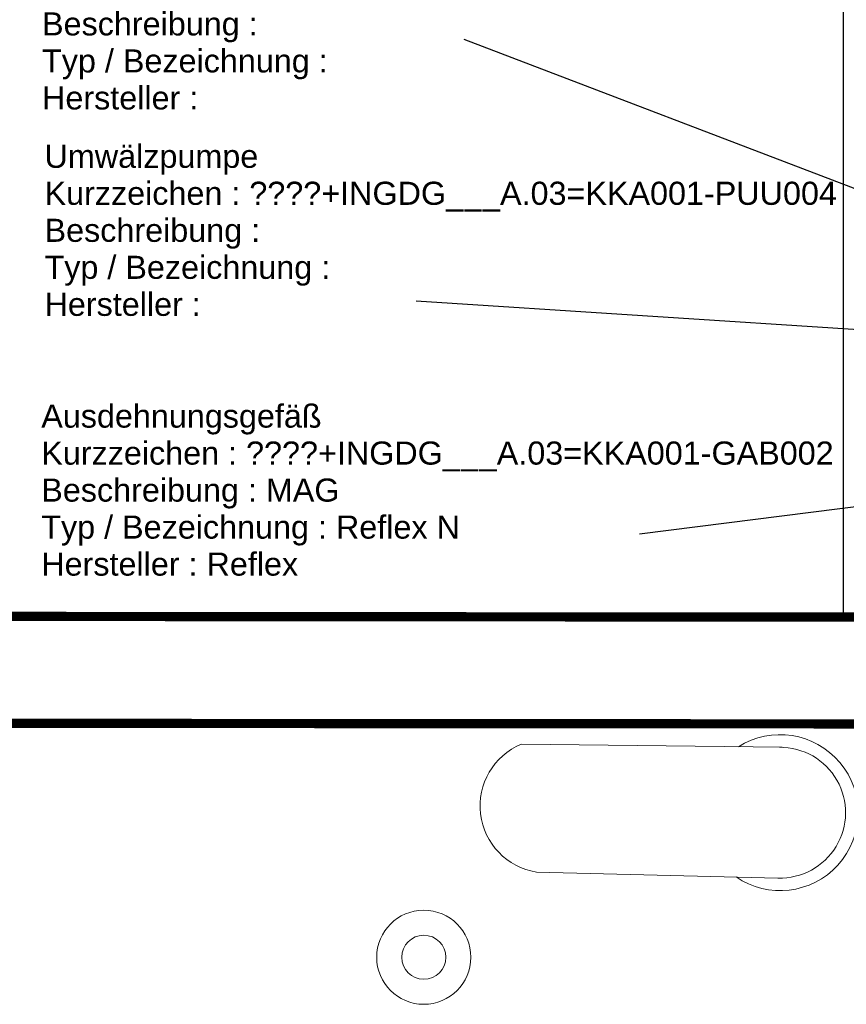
# Model space of a CAD drawing. Header units: metres. Extents: x 0 to 65.3, y 0 to 32.2.
# Tile 4 of 17: x 33.5 to 38, y 10.9 to 16.2. Entities that reach past the tile are written whole.
import ezdxf

# ---------------------------------------------------------------- set-up
doc = ezdxf.new("R2010")
doc.units = ezdxf.units.M
doc.layers.get('0').update_dxf_attribs({"lineweight": 0})
doc.layers.add('003ARCH_A', color=7, linetype='Continuous')
doc.layers.add('004TX_TXT', color=7, linetype='Continuous')
doc.styles.get("Standard").update_dxf_attribs({"font": 'arial.ttf'})

# ---------------------------------------------------------------- blocks, each defined once
blk = doc.blocks.new('Ausdehnungsgefäß KG400.099.130')
for s, p in [('Ausdehnungsgefäß', (0, 0)), ('Kurzzeichen : ', (0, -0.2)), ('Beschreibung : ', (0, -0.4)), ('Typ / Bezeichnung : ', (0, -0.6)), ('Hersteller : ', (0, -0.8))]:
    blk.add_text(s, height=0.125).set_placement(p)
at = {"flags": 1}
for tag, p in [('NUMMER', (0, 0)), ('KURZTEXT', (0, 0)), ('MB.100.10.110', (0, -0.8)), ('MB.100.20.500', (0, -0.8)), ('KG400.099.003.307', (0, -0.8)), ('KG400.099.002.120', (0, -0.8)), ('KG400.099.003.305', (0, -0.8)), ('KG400.099.002.125', (0, -0.8)), ('MB.100.20.110', (0, -0.8)), ('MB.100.20.100', (0, -0.8)), ('MB.100.90.100', (0, -0.8))]:
    blk.add_attdef(tag, p, '', height=0.125, dxfattribs=at)
for tag, p in [('MB.100.110.100', (1.1065, -0.2)), ('MB.100.110.110', (1.2134, -0.4)), ('MB.100.10.100', (1.5919, -0.6)), ('MB.100.20.120', (0.8927, -0.8))]:
    blk.add_attdef(tag, p, '', height=0.125)
blk = doc.blocks.new('Umwälzpumpe KG400.099.100')
for s, p in [('Umwälzpumpe', (0, 0)), ('Kurzzeichen : ', (0, -0.2)), ('Beschreibung : ', (0, -0.4)), ('Typ / Bezeichnung : ', (0, -0.6)), ('Hersteller : ', (0, -0.8))]:
    blk.add_text(s, height=0.125).set_placement(p)
at = {"flags": 1}
for tag, p in [('NUMMER', (0, 0)), ('KURZTEXT', (0, 0)), ('MB.100.10.110', (0, -0.8)), ('MB.100.20.500', (0, -0.8)), ('KG400.099.003.500', (0, -0.8)), ('KG400.099.003.103', (0, -0.8)), ('KG400.099.003.167', (0, -0.8)), ('KG400.099.003.166', (0, -0.8)), ('KG400.099.003.307', (0, -0.8)), ('MB.100.20.110', (0, -0.8)), ('MB.100.20.100', (0, -0.8)), ('MB.100.90.100', (0, -0.8))]:
    blk.add_attdef(tag, p, '', height=0.125, dxfattribs=at)
for tag, p in [('MB.100.110.100', (1.1065, -0.2)), ('MB.100.110.110', (1.2134, -0.4)), ('MB.100.10.100', (1.5919, -0.6)), ('MB.100.20.120', (0.8927, -0.8))]:
    blk.add_attdef(tag, p, '', height=0.125)

msp = doc.modelspace()

# ---------------------------------------------------------------- linework, layer by layer
at = {"layer": '003ARCH_A', "color": 9, "linetype": 'Continuous', "lineweight": 0, "const_width": 0.05, "flags": 128}
for points in [[(53.471, 22.8808), (53.5183, 12.3567), (14.6094, 12.3827), (14.5628, 22.4962), (4.499, 22.5468)], [(52.8969, 22.4832), (52.8947, 12.9318), (15.1207, 12.9633), (15.111, 22.3921), (52.8969, 22.4832)]]:
    msp.add_lwpolyline(points, dxfattribs=at)
at = {"layer": '003ARCH_A', "color": 9}
msp.add_lwpolyline([(39.6747, 19.1781), (39.6747, 19.3881), (41.8847, 19.3881), (41.8847, 12.9581), (37.9847, 12.9581), (37.9847, 19.3881), (38.6647, 19.3881), (38.6647, 19.1781)], dxfattribs=at)
at = {"layer": '003ARCH_A', "color": 9, "linetype": 'Continuous', "lineweight": 0, "flags": 128}
msp.add_lwpolyline([(36.3269, 11.5662, -0.753805), (36.2442, 12.2575, -1.140455)], format="xyb", dxfattribs=at)
for points in [[(37.6548, 12.2406), (36.2442, 12.2575)], [(37.6315, 11.534), (36.3269, 11.5662)]]:
    msp.add_lwpolyline(points, dxfattribs=at)
at = {"layer": '003ARCH_A', "color": 9, "linetype": 'Continuous', "lineweight": 0}
for radius in [0.2542, 0.1191]:
    msp.add_circle((35.7181, 11.1057), radius, dxfattribs=at)
for radius, start, end in [(0.4215, 235.5781, 122.3388), (0.3535, 268.1104, 90.5182)]:
    msp.add_arc((37.6431, 11.8873), radius, start, end, dxfattribs=at)
at = {"layer": '004TX_TXT', "color": 7}
for p, q in [((35.9347, 16.0679), (38.4724, 15.0985)), ((35.6766, 14.6535), (38.4718, 14.4715)), ((36.8828, 13.395), (38.6696, 13.6188))]:
    msp.add_line(p, q, dxfattribs=at)

# ---------------------------------------------------------------- block references
ref = msp.add_blockref('Umwälzpumpe KG400.099.100', (33.6561, 16.488), dxfattribs=at)
ref.add_attrib('MB.100.110.100', '????+INGDG___A.03=KKA001-PUU003', (34.7626, 16.288), dxfattribs={"layer": '0', "color": 7, "height": 0.125})
ref = msp.add_blockref('Umwälzpumpe KG400.099.100', (33.6695, 15.3724), dxfattribs=at)
ref.add_attrib('MB.100.110.100', '????+INGDG___A.03=KKA001-PUU004', (34.776, 15.1724), dxfattribs={"layer": '0', "color": 7, "height": 0.125})
ref = msp.add_blockref('Ausdehnungsgefäß KG400.099.130', (33.6519, 13.9683), dxfattribs=at)
ref.add_attrib('MB.100.110.100', '????+INGDG___A.03=KKA001-GAB002', (34.7584, 13.7683), dxfattribs={"layer": '0', "color": 7, "height": 0.125})
ref.add_attrib('MB.100.110.110', 'MAG', (34.8653, 13.5683), dxfattribs={"layer": '0', "color": 7, "height": 0.125})
ref.add_attrib('MB.100.10.100', 'Reflex N', (35.2438, 13.3683), dxfattribs={"layer": '0', "color": 7, "height": 0.125})
ref.add_attrib('MB.100.20.120', 'Reflex', (34.5446, 13.1683), dxfattribs={"layer": '0', "color": 7, "height": 0.125})

doc.saveas('drawing.dxf')
